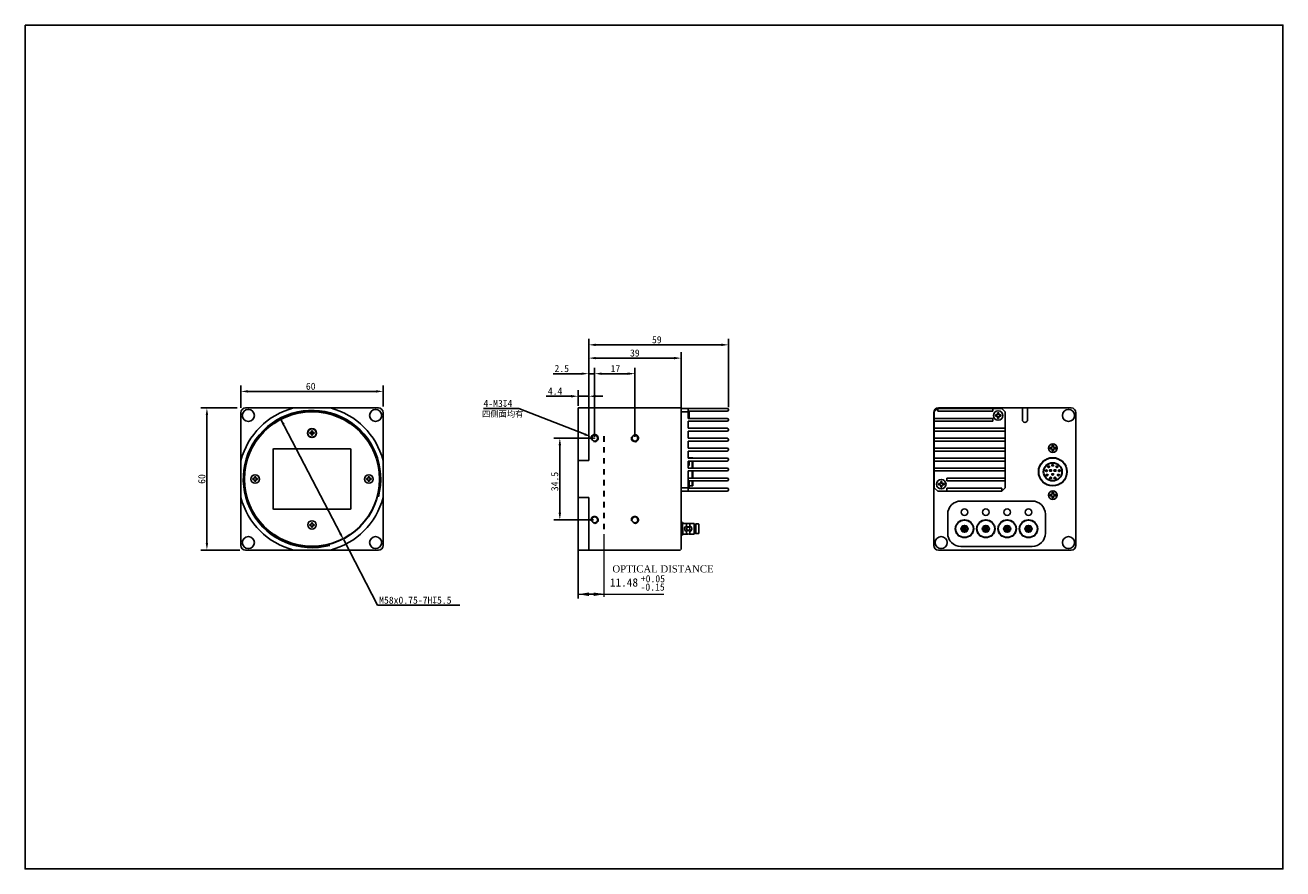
# Model space of a CAD drawing. Header units: millimetres. Extents: x 583 to 1113, y -44 to 312.
import ezdxf

# ---------------------------------------------------------------- set-up
doc = ezdxf.new("R2010")
doc.units = ezdxf.units.MM
doc.header["$LTSCALE"] = 23.1
doc.header["$PDMODE"] = 3
doc.header["$PDSIZE"] = 8
doc.linetypes.add('DASHED', pattern=[0.2, 0.1, -0.1])
doc.layers.get('0').update_dxf_attribs({"linetype": 'CONTINUOUS'})
doc.layers.get('Defpoints').update_dxf_attribs({"linetype": 'CONTINUOUS'})
doc.layers.add('00_COMPONENTS', color=7, linetype='CONTINUOUS')
doc.layers.add('51__DRAFT_DIMS', color=7, linetype='CONTINUOUS')
doc.styles.get("Standard").update_dxf_attribs({"font": 'simfang.ttf'})
doc.dimstyles.new('DIMSTYLE_2', dxfattribs={"dimtxt": 3, "dimasz": 3, "dimexe": 2.5, "dimexo": 0.5, "dimtad": 1, "dimdsep": 46, "dimtxsty": 'Standard', "dimblk": '_FILLED', "dimblk1": '_FILLED', "dimblk2": '_FILLED', "dimcen": 0.09, "dimclrt": 3, "dimazin": 2, "dimtp": 0.1, "dimtm": 0.1, "dimtfac": 1, "dimtofl": 0, "dimtmove": 0, "dimatfit": 1, "dimldrblk": '_FILLED', "dimfxl": 1, "dimtolj": 1, "dimarcsym": 0})
doc.dimstyles.new('DIMSTYLE_5', dxfattribs={"dimtxt": 3, "dimasz": 3, "dimexe": 2.5, "dimexo": 0.5, "dimtad": 1, "dimdsep": 46, "dimtxsty": 'Standard', "dimblk": '_FILLED', "dimblk1": '_FILLED', "dimblk2": '_FILLED', "dimcen": 0.09, "dimclrt": 3, "dimazin": 2, "dimtp": 0.2, "dimtm": 0.2, "dimtfac": 1, "dimtmove": 0, "dimatfit": 2, "dimldrblk": '_FILLED', "dimfxl": 1, "dimtolj": 1, "dimarcsym": 0})

# ---------------------------------------------------------------- blocks, each defined once
blk = doc.blocks.new('_FILLED')
at = {"color": 0, "linetype": 'ByBlock'}
blk.add_solid([(0, 0), (-1, 0.17), (-1, -0.17)], dxfattribs=at)
blk = doc.blocks.new('*D75')
at = {"layer": '51__DRAFT_DIMS', "color": 0, "lineweight": -2}
for p, q in [((690.5, 145.98), (715.85, 97.17)), ((717.23, 94.51), (731.56, 66.92)), ((766.17, 66.92), (731.56, 66.92))]:
    blk.add_line(p, q, dxfattribs=at)
at = {"layer": 'Defpoints', "color": 0}
for p in [(690.5, 145.98), (717.23, 94.51)]:
    blk.add_point(p, dxfattribs=at)
at = {"layer": '51__DRAFT_DIMS', "color": 0, "linetype": 'ByBlock', "lineweight": -2, "xscale": 3, "yscale": 3, "zscale": 3}
for p, rotation in [((690.5, 145.98), 117.4449589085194), ((717.23, 94.51), 297.4449589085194)]:
    blk.add_blockref('_FILLED', p, dxfattribs=dict(at, rotation=rotation))
at = {"layer": '51__DRAFT_DIMS', "insert": (732.19, 70.6), "char_height": 3, "attachment_point": 1}
blk.add_mtext('\\A1;M{\\A1;58x0.75-7H\\Fgdt|c0;x\\fFangSong|b0|i0|c0|p0;5.5}', dxfattribs=at)
blk = doc.blocks.new('*D76')
at = {"color": 8, "lineweight": -2}
for p, q in [((673.87, 150.25), (673.87, 159.74)), ((733.87, 150.87), (733.87, 159.74)), ((676.87, 157.24), (730.87, 157.24))]:
    blk.add_line(p, q, dxfattribs=at)
at = {"layer": 'Defpoints', "color": 0}
for p in [(733.87, 157.24), (673.87, 149.75), (733.87, 150.37)]:
    blk.add_point(p, dxfattribs=at)
at = {"color": 8, "linetype": 'ByBlock', "lineweight": -2, "xscale": 3, "yscale": 3, "zscale": 3, "rotation": 180}
blk.add_blockref('_FILLED', (673.87, 157.24), dxfattribs=at)
at = {"color": 8, "linetype": 'ByBlock', "lineweight": -2, "xscale": 3, "yscale": 3, "zscale": 3}
blk.add_blockref('_FILLED', (733.87, 157.24), dxfattribs=at)
at = {"insert": (703.33, 159.38), "char_height": 3, "attachment_point": 5}
blk.add_mtext('\\A1;60', dxfattribs=at)
blk = doc.blocks.new('*D77')
at = {"color": 8, "lineweight": -2}
for p, q in [((672.33, 150.25), (657.03, 150.25)), ((659.53, 147.25), (659.53, 93.25)), ((673.39, 90.25), (657.03, 90.25))]:
    blk.add_line(p, q, dxfattribs=at)
at = {"layer": 'Defpoints', "color": 0}
for p in [(672.83, 150.25), (659.53, 90.25), (673.89, 90.25)]:
    blk.add_point(p, dxfattribs=at)
at = {"color": 8, "linetype": 'ByBlock', "lineweight": -2, "xscale": 3, "yscale": 3, "zscale": 3}
for p, rotation in [((659.53, 150.25), 90), ((659.53, 90.25), 270)]:
    blk.add_blockref('_FILLED', p, dxfattribs=dict(at, rotation=rotation))
at = {"insert": (657.39, 120.25), "char_height": 3, "attachment_point": 5, "rotation": 90}
blk.add_mtext('\\A1;60', dxfattribs=at)
blk = doc.blocks.new('*D89')
at = {"color": 8, "lineweight": -2}
for p, q in [((822.59, 137.5), (805.92, 137.5)), ((808.42, 134.5), (808.42, 106)), ((822.59, 103), (805.92, 103))]:
    blk.add_line(p, q, dxfattribs=at)
at = {"layer": 'Defpoints', "color": 0}
for p in [(823.09, 137.5), (808.42, 103), (823.09, 103)]:
    blk.add_point(p, dxfattribs=at)
at = {"color": 8, "linetype": 'ByBlock', "lineweight": -2, "xscale": 3, "yscale": 3, "zscale": 3}
for p, rotation in [((808.42, 137.5), 90), ((808.42, 103), 270)]:
    blk.add_blockref('_FILLED', p, dxfattribs=dict(at, rotation=rotation))
at = {"color": 8, "insert": (806.27, 119.2), "char_height": 3, "attachment_point": 5, "rotation": 90}
blk.add_mtext('\\A1;\\A1;{\\C0;34.5}', dxfattribs=at)
blk = doc.blocks.new('*D90')
at = {"color": 8, "lineweight": -2}
for p, q in [((823.09, 138), (823.09, 167.22)), ((826.09, 164.72), (837.09, 164.72)), ((840.09, 138), (840.09, 167.22))]:
    blk.add_line(p, q, dxfattribs=at)
at = {"layer": 'Defpoints', "color": 0}
for p in [(840.09, 164.72), (823.09, 137.5), (840.09, 137.5)]:
    blk.add_point(p, dxfattribs=at)
at = {"color": 8, "linetype": 'ByBlock', "lineweight": -2, "xscale": 3, "yscale": 3, "zscale": 3, "rotation": 180}
blk.add_blockref('_FILLED', (823.09, 164.72), dxfattribs=at)
at = {"color": 8, "linetype": 'ByBlock', "lineweight": -2, "xscale": 3, "yscale": 3, "zscale": 3}
blk.add_blockref('_FILLED', (840.09, 164.72), dxfattribs=at)
at = {"insert": (831.88, 166.86), "char_height": 3, "attachment_point": 5}
blk.add_mtext('\\A1;17', dxfattribs=at)
blk = doc.blocks.new('*D91')
at = {"color": 8, "lineweight": -2}
for p, q in [((817.59, 164.72), (805.56, 164.72)), ((820.59, 150.75), (820.59, 167.22)), ((823.09, 138), (823.09, 167.22)), ((826.09, 164.72), (829.09, 164.72))]:
    blk.add_line(p, q, dxfattribs=at)
at = {"layer": 'Defpoints', "color": 0}
for p in [(820.59, 164.72), (820.59, 150.25), (823.09, 137.5)]:
    blk.add_point(p, dxfattribs=at)
at = {"color": 8, "linetype": 'ByBlock', "lineweight": -2, "xscale": 3, "yscale": 3, "zscale": 3}
blk.add_blockref('_FILLED', (820.59, 164.72), dxfattribs=at)
at = {"color": 8, "linetype": 'ByBlock', "lineweight": -2, "xscale": 3, "yscale": 3, "zscale": 3, "rotation": 180}
blk.add_blockref('_FILLED', (823.09, 164.72), dxfattribs=at)
at = {"insert": (809.22, 166.87), "char_height": 3, "attachment_point": 5}
blk.add_mtext('\\A1;2.5', dxfattribs=at)
blk = doc.blocks.new('*D92')
at = {"color": 8, "lineweight": -2}
for p, q in [((820.59, 150.75), (820.59, 173.79)), ((823.59, 171.29), (856.59, 171.29)), ((859.59, 149.76), (859.59, 173.79))]:
    blk.add_line(p, q, dxfattribs=at)
at = {"layer": 'Defpoints', "color": 0}
for p in [(859.59, 171.29), (820.59, 150.25), (859.59, 149.26)]:
    blk.add_point(p, dxfattribs=at)
at = {"color": 8, "linetype": 'ByBlock', "lineweight": -2, "xscale": 3, "yscale": 3, "zscale": 3, "rotation": 180}
blk.add_blockref('_FILLED', (820.59, 171.29), dxfattribs=at)
at = {"color": 8, "linetype": 'ByBlock', "lineweight": -2, "xscale": 3, "yscale": 3, "zscale": 3}
blk.add_blockref('_FILLED', (859.59, 171.29), dxfattribs=at)
at = {"insert": (840.07, 173.43), "char_height": 3, "attachment_point": 5}
blk.add_mtext('\\A1;39', dxfattribs=at)
blk = doc.blocks.new('*D93')
at = {"color": 8, "lineweight": -2}
for p, q in [((820.59, 149.57), (820.59, 179.39)), ((823.59, 176.89), (876.59, 176.89)), ((879.59, 150.55), (879.59, 179.39))]:
    blk.add_line(p, q, dxfattribs=at)
at = {"layer": 'Defpoints', "color": 0}
for p in [(879.59, 176.89), (820.59, 149.07), (879.59, 150.05)]:
    blk.add_point(p, dxfattribs=at)
at = {"color": 8, "linetype": 'ByBlock', "lineweight": -2, "xscale": 3, "yscale": 3, "zscale": 3, "rotation": 180}
blk.add_blockref('_FILLED', (820.59, 176.89), dxfattribs=at)
at = {"color": 8, "linetype": 'ByBlock', "lineweight": -2, "xscale": 3, "yscale": 3, "zscale": 3}
blk.add_blockref('_FILLED', (879.59, 176.89), dxfattribs=at)
at = {"insert": (849.33, 179.03), "char_height": 3, "attachment_point": 5}
blk.add_mtext('\\A1;59', dxfattribs=at)
blk = doc.blocks.new('*D94')
at = {"layer": '51__DRAFT_DIMS', "color": 0, "lineweight": -2}
for p in [(776.21, 150), (818.9, 139.13)]:
    blk.add_line(p, (791.07, 150), dxfattribs=at)
at = {"layer": '51__DRAFT_DIMS', "color": 0}
for p, q in [((823, 137.5), (823.18, 137.5)), ((823.09, 137.41), (823.09, 137.59))]:
    blk.add_line(p, q, dxfattribs=at)
at = {"layer": 'Defpoints', "color": 0}
for p in [(821.7, 138.04), (824.49, 136.95)]:
    blk.add_point(p, dxfattribs=at)
at = {"layer": '51__DRAFT_DIMS', "color": 0, "linetype": 'ByBlock', "lineweight": -2, "xscale": 3, "yscale": 3, "zscale": 3, "rotation": 338.6783159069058}
blk.add_blockref('_FILLED', (821.7, 138.04), dxfattribs=at)
at = {"layer": '51__DRAFT_DIMS', "insert": (776.21, 153.66), "char_height": 3, "attachment_point": 1}
blk.add_mtext('\\A1;4-M{\\A1;3\\Fgdt|c0;x\\fFangSong|b0|i0|c134|p49;4}', dxfattribs=at)
blk = doc.blocks.new('*D95')
at = {"color": 0, "lineweight": -2}
for p, q in [((813.19, 155.19), (802.67, 155.19)), ((816.19, 151.17), (816.19, 157.69)), ((820.59, 150.75), (820.59, 157.69)), ((823.59, 155.19), (826.59, 155.19))]:
    blk.add_line(p, q, dxfattribs=at)
at = {"layer": 'Defpoints', "color": 0}
for p in [(820.59, 155.19), (816.19, 150.67), (820.59, 150.25)]:
    blk.add_point(p, dxfattribs=at)
at = {"color": 0, "linetype": 'ByBlock', "lineweight": -2, "xscale": 3, "yscale": 3, "zscale": 3}
blk.add_blockref('_FILLED', (816.19, 155.19), dxfattribs=at)
at = {"color": 0, "linetype": 'ByBlock', "lineweight": -2, "xscale": 3, "yscale": 3, "zscale": 3, "rotation": 180}
blk.add_blockref('_FILLED', (820.59, 155.19), dxfattribs=at)
at = {"insert": (806.43, 157.34), "char_height": 3, "attachment_point": 5}
blk.add_mtext('\\A1;4.4', dxfattribs=at)

msp = doc.modelspace()

# ---------------------------------------------------------------- linework, layer by layer
at = {"color": 8}
for p, q in [((820.594, 164.722), (823.094, 164.722)), ((820.594, 155.186), (816.194, 155.186)), ((816.194, 90.248), (816.194, 69.805))]:
    msp.add_line(p, q, dxfattribs=at)
msp.add_line((820.594, 128.058), (816.194, 128.058))
at = {"color": 8, "lineweight": 15}
for p, q in [((827.184, 70.563), (827.184, 97.006)), ((816.344, 71.6), (852.271, 71.6)), ((825.914, 71.6), (820.844, 71.6))]:
    msp.add_line(p, q, dxfattribs=at)
msp.add_lwpolyline([(582.859, 311.863), (1113.43, 311.863), (1113.43, -44.337), (582.859, -44.337)], close=True)
for points in [[(820.694, 70.85), (820.694, 72.35), (816.194, 71.6)], [(822.684, 70.85), (822.684, 72.35), (827.184, 71.6)]]:
    msp.add_solid(points, dxfattribs=at)
at = {"layer": '00_COMPONENTS', "color": 7}
for p, q in [((675.868, 150.248), (731.868, 150.248)), ((816.194, 90.248), (816.194, 150.248)), ((816.194, 150.248), (829.594, 150.248)), ((820.594, 150.248), (820.594, 128.058)), ((850.494, 150.248), (829.694, 150.248)), ((850.594, 150.248), (859.294, 150.248)), ((859.544, 149.998), (859.294, 150.248)), ((859.594, 90.548), (859.594, 150.048)), ((878.994, 150.048), (859.594, 150.048)), ((862.594, 145.848), (862.594, 150.048)), ((862.594, 148.848), (878.994, 148.848)), ((966.333, 148.548), (967.833, 150.048)), ((967.833, 148.848), (967.833, 150.048)), ((994.833, 150.048), (967.833, 150.048)), ((991.033, 148.848), (967.833, 148.848)), ((1003.833, 150.248), (968.133, 150.248)), ((991.033, 148.848), (991.033, 150.048)), ((996.333, 148.548), (994.833, 150.048)), ((1003.533, 150.248), (1003.533, 145.248)), ((1024.133, 150.248), (1003.833, 150.248)), ((1005.733, 145.248), (1005.733, 150.248)), ((673.868, 92.248), (673.868, 148.248)), ((733.868, 148.248), (733.868, 92.248)), ((862.594, 148.548), (859.594, 148.548)), ((878.994, 145.848), (862.594, 145.848)), ((862.594, 141.648), (862.594, 144.648)), ((862.594, 144.648), (878.994, 144.648)), ((862.973, 148.226), (862.977, 148.231)), ((862.973, 147.298), (862.994, 147.298)), ((862.994, 146.798), (862.973, 146.798)), ((862.994, 147.298), (862.994, 148.016)), ((862.994, 146.798), (862.994, 146.079)), ((966.133, 92.238), (966.134, 148.309)), ((966.333, 116.548), (966.333, 148.548)), ((991.033, 145.848), (966.333, 145.848)), ((991.033, 144.648), (966.333, 144.648)), ((991.033, 144.648), (991.033, 145.848)), ((992.154, 147.298), (992.783, 147.298)), ((992.783, 146.798), (992.154, 146.798)), ((993.083, 147.598), (993.083, 148.226)), ((993.083, 145.869), (993.083, 146.498)), ((993.583, 148.226), (993.583, 147.598)), ((993.583, 146.498), (993.583, 145.869)), ((993.883, 147.298), (994.512, 147.298)), ((994.512, 146.798), (993.883, 146.798)), ((996.333, 116.548), (996.333, 148.548)), ((1026.133, 148.248), (1026.133, 92.248)), ((703.318, 139.898), (702.918, 139.898)), ((702.918, 139.398), (702.918, 139.898)), ((703.318, 139.398), (702.918, 139.398)), ((703.53, 139.985), (704.206, 139.31)), ((703.53, 139.31), (704.206, 139.985)), ((703.618, 140.598), (704.118, 140.598)), ((703.618, 140.198), (703.618, 140.598)), ((703.618, 139.898), (704.118, 139.898)), ((703.618, 139.398), (703.618, 139.898)), ((704.118, 139.648), (703.618, 139.648)), ((703.618, 139.398), (704.118, 139.398)), ((703.618, 138.698), (703.618, 139.098)), ((703.618, 138.698), (704.118, 138.698)), ((703.868, 139.398), (703.868, 139.898)), ((704.118, 140.198), (704.118, 140.598)), ((704.118, 139.398), (704.118, 139.898)), ((704.118, 138.698), (704.118, 139.098)), ((704.818, 139.898), (704.418, 139.898)), ((704.818, 139.398), (704.418, 139.398)), ((704.818, 139.398), (704.818, 139.898)), ((878.994, 141.648), (862.594, 141.648)), ((862.594, 137.448), (862.594, 140.448)), ((862.594, 140.448), (878.994, 140.448)), ((996.333, 141.648), (966.333, 141.648)), ((996.333, 140.448), (966.333, 140.448)), ((687.418, 107.751), (687.418, 132.751)), ((687.618, 132.951), (720.118, 132.951)), ((720.318, 132.751), (720.318, 107.751)), ((878.994, 137.448), (862.594, 137.448)), ((862.594, 133.248), (862.594, 136.248)), ((862.594, 136.248), (878.994, 136.248)), ((878.994, 133.248), (862.594, 133.248)), ((996.333, 137.448), (966.333, 137.448)), ((996.333, 136.248), (966.333, 136.248)), ((996.333, 133.248), (966.333, 133.248)), ((1015.883, 133.543), (1015.233, 133.543)), ((1015.233, 133.043), (1015.233, 133.543)), ((1015.883, 133.043), (1015.233, 133.043)), ((1016.683, 134.493), (1016.183, 134.493)), ((1016.183, 134.493), (1016.183, 133.843)), ((1016.183, 132.743), (1016.183, 132.093)), ((1016.683, 134.493), (1016.683, 133.843)), ((1016.683, 132.743), (1016.683, 132.093)), ((1017.633, 133.543), (1016.983, 133.543)), ((1017.633, 133.043), (1016.983, 133.043)), ((1017.633, 133.043), (1017.633, 133.543)), ((820.594, 128.058), (816.194, 128.058)), ((862.594, 129.048), (862.594, 132.048)), ((862.594, 132.048), (878.994, 132.048)), ((862.594, 129.243), (864.594, 129.243)), ((878.994, 129.048), (862.594, 129.048)), ((862.594, 124.848), (862.594, 127.848)), ((862.594, 127.848), (878.994, 127.848)), ((862.594, 127.74), (862.994, 127.74)), ((862.594, 127.739), (862.694, 127.739)), ((862.694, 127.739), (862.694, 125.907)), ((862.994, 125.908), (862.994, 127.74)), ((864.294, 129.048), (864.294, 129.243)), ((864.294, 124.848), (864.294, 127.848)), ((864.594, 129.243), (864.594, 129.048)), ((864.594, 127.848), (864.594, 124.848)), ((996.333, 132.048), (966.333, 132.048)), ((996.333, 129.048), (966.333, 129.048)), ((996.333, 127.848), (966.333, 127.848)), ((1016.683, 132.093), (1016.183, 132.093)), ((862.994, 125.908), (862.594, 125.908)), ((862.694, 125.907), (862.594, 125.907)), ((878.994, 124.848), (862.594, 124.848)), ((862.594, 123.648), (878.994, 123.648)), ((862.594, 115.048), (862.594, 123.648)), ((864.294, 120.648), (864.294, 123.648)), ((864.594, 123.648), (864.594, 120.648)), ((996.333, 124.848), (966.333, 124.848)), ((996.333, 123.648), (966.333, 123.648)), ((679.318, 120.498), (678.918, 120.498)), ((678.918, 119.998), (678.918, 120.498)), ((679.318, 119.998), (678.918, 119.998)), ((679.618, 121.198), (680.118, 121.198)), ((679.618, 120.798), (679.618, 121.198)), ((679.618, 119.298), (679.618, 119.698)), ((679.618, 119.298), (680.118, 119.298)), ((680.118, 120.798), (680.118, 121.198)), ((680.118, 119.298), (680.118, 119.698)), ((680.818, 120.498), (680.418, 120.498)), ((680.818, 119.998), (680.418, 119.998)), ((680.818, 119.998), (680.818, 120.498)), ((727.318, 120.498), (726.918, 120.498)), ((726.918, 119.998), (726.918, 120.498)), ((727.318, 119.998), (726.918, 119.998)), ((727.618, 121.198), (728.118, 121.198)), ((727.618, 120.798), (727.618, 121.198)), ((727.618, 119.298), (727.618, 119.698)), ((727.618, 119.298), (728.118, 119.298)), ((728.118, 120.798), (728.118, 121.198)), ((728.118, 119.298), (728.118, 119.698)), ((728.818, 120.498), (728.418, 120.498)), ((728.818, 119.998), (728.418, 119.998)), ((728.818, 119.998), (728.818, 120.498)), ((878.994, 120.648), (862.594, 120.648)), ((862.906, 119.448), (878.994, 119.448)), ((862.973, 119.226), (862.977, 119.231)), ((862.973, 118.298), (862.994, 118.298)), ((862.994, 117.798), (862.973, 117.798)), ((862.977, 116.864), (862.973, 116.869)), ((862.994, 118.298), (862.994, 119.016)), ((862.994, 117.798), (862.994, 117.079)), ((862.994, 117.343), (864.594, 117.343)), ((864.294, 117.344), (864.294, 119.448)), ((864.594, 119.448), (864.594, 117.344)), ((968.154, 118.298), (968.783, 118.298)), ((968.783, 117.798), (968.154, 117.798)), ((969.083, 118.598), (969.083, 119.226)), ((969.083, 116.869), (969.083, 117.498)), ((969.583, 119.226), (969.583, 118.598)), ((969.583, 117.498), (969.583, 116.869)), ((969.883, 118.298), (970.512, 118.298)), ((970.512, 117.798), (969.883, 117.798)), ((996.333, 120.648), (971.633, 120.648)), ((971.633, 119.448), (971.633, 120.648)), ((996.333, 119.448), (971.633, 119.448)), ((816.194, 112.437), (820.594, 112.437)), ((820.594, 112.437), (820.594, 90.248)), ((859.594, 116.548), (862.594, 116.548)), ((859.594, 115.048), (878.994, 115.048)), ((878.994, 116.448), (862.79, 116.448)), ((879.594, 115.648), (879.594, 115.848)), ((966.333, 116.548), (967.833, 115.048)), ((994.833, 115.048), (967.833, 115.048)), ((994.833, 116.448), (971.633, 116.448)), ((971.633, 115.048), (971.633, 116.448)), ((996.333, 116.548), (994.833, 115.048)), ((994.833, 115.048), (994.833, 116.448)), ((1015.883, 113.703), (1015.233, 113.703)), ((1015.233, 113.203), (1015.233, 113.703)), ((1015.883, 113.203), (1015.233, 113.203)), ((1016.683, 114.653), (1016.183, 114.653)), ((1016.183, 114.653), (1016.183, 114.003)), ((1016.183, 112.903), (1016.183, 112.253)), ((1016.683, 112.253), (1016.183, 112.253)), ((1016.683, 114.653), (1016.683, 114.003)), ((1016.683, 112.903), (1016.683, 112.253)), ((1017.633, 113.703), (1016.983, 113.703)), ((1017.633, 113.203), (1016.983, 113.203)), ((1017.633, 113.203), (1017.633, 113.703)), ((720.118, 107.551), (687.618, 107.551)), ((977.633, 110.948), (1007.633, 110.948)), ((703.318, 101.098), (702.918, 101.098)), ((702.918, 100.598), (702.918, 101.098)), ((703.618, 101.798), (704.118, 101.798)), ((703.618, 101.398), (703.618, 101.798)), ((704.118, 101.398), (704.118, 101.798)), ((704.818, 101.098), (704.418, 101.098)), ((704.818, 100.598), (704.818, 101.098)), ((859.708, 101.994), (859.594, 101.797)), ((859.708, 101.994), (859.711, 101.998)), ((859.711, 101.998), (859.726, 101.998)), ((859.73, 101.994), (859.726, 101.998)), ((859.946, 101.621), (859.73, 101.994)), ((859.948, 101.617), (859.946, 101.621)), ((859.994, 101.621), (859.948, 101.621)), ((860.166, 101.922), (859.992, 101.621)), ((860.407, 101.684), (860.168, 101.923)), ((860.417, 101.671), (860.407, 101.684)), ((860.448, 101.617), (860.417, 101.671)), ((860.47, 101.621), (860.448, 101.621)), ((860.569, 101.523), (860.47, 101.621)), ((860.47, 101.482), (860.471, 101.62)), ((861.914, 101.523), (860.569, 101.523)), ((861.914, 100.234), (861.914, 101.523)), ((865.044, 101.523), (863.273, 101.523)), ((863.273, 101.523), (863.273, 100.234)), ((865.044, 96.973), (865.044, 101.523)), ((865.825, 101.298), (866.944, 101.298)), ((865.825, 97.198), (865.825, 101.298)), ((867.094, 101.148), (867.094, 97.348)), ((972.033, 97.348), (972.033, 105.348)), ((1013.233, 105.348), (1013.233, 97.348)), ((703.318, 100.598), (702.918, 100.598)), ((703.618, 99.898), (703.618, 100.298)), ((703.618, 99.898), (704.118, 99.898)), ((704.118, 99.898), (704.118, 100.298)), ((704.818, 100.598), (704.418, 100.598)), ((859.594, 96.698), (859.689, 96.863)), ((859.689, 96.863), (859.696, 96.874)), ((859.694, 96.874), (859.744, 96.874)), ((859.738, 96.882), (859.74, 96.878)), ((859.74, 96.878), (859.742, 96.874)), ((859.742, 96.874), (859.958, 96.501)), ((859.958, 96.501), (859.961, 96.498)), ((859.961, 96.498), (859.976, 96.498)), ((859.98, 96.501), (860.196, 96.874)), ((860.194, 96.874), (860.244, 96.874)), ((860.24, 96.878), (860.242, 96.874)), ((860.242, 96.874), (860.324, 96.731)), ((860.324, 96.731), (860.327, 96.731)), ((860.569, 96.973), (860.327, 96.73)), ((861.914, 96.973), (860.569, 96.973)), ((861.914, 100.234), (861.464, 100.234)), ((861.464, 98.261), (861.914, 98.261)), ((861.914, 96.973), (861.914, 98.261)), ((863.724, 100.234), (863.273, 100.234)), ((863.273, 98.261), (863.724, 98.261)), ((863.273, 98.261), (863.273, 96.973)), ((865.044, 96.973), (863.273, 96.973)), ((865.825, 97.198), (866.944, 97.198)), ((731.868, 90.248), (675.868, 90.248)), ((829.594, 90.248), (816.194, 90.248)), ((850.494, 90.248), (829.694, 90.248)), ((850.594, 90.248), (859.294, 90.248)), ((968.133, 90.248), (1024.133, 90.248)), ((1007.633, 91.748), (977.633, 91.748))]:
    msp.add_line(p, q, dxfattribs=at)
at = {"layer": '00_COMPONENTS', "linetype": 'DASHED', "lineweight": 30}
msp.add_line((827.184, 99.044), (827.184, 140.448), dxfattribs=at)
at = {"layer": '00_COMPONENTS', "color": 7}
for centre, radius in [((677.018, 147.098), 2.55), ((730.718, 147.098), 2.55), ((993.333, 147.048), 2), ((1022.983, 147.098), 2.55), ((703.868, 139.648), 1.9), ((703.868, 139.648), 1.8), ((823.094, 137.498), 1.25), ((840.094, 137.498), 1.25), ((1016.433, 133.293), 1.825), ((679.868, 120.248), 1.8), ((727.868, 120.248), 1.8), ((969.333, 118.048), 2), ((1016.433, 113.453), 1.825), ((979.133, 106.248), 1.35), ((988.133, 106.248), 1.35), ((997.133, 106.248), 1.35), ((1006.133, 106.248), 1.35), ((703.868, 100.848), 1.8), ((823.094, 102.998), 1.25), ((840.094, 102.998), 1.25), ((677.018, 93.398), 2.55), ((730.718, 93.398), 2.55), ((862.594, 99.248), 0.7), ((969.283, 93.398), 2.55), ((1022.983, 93.398), 2.55)]:
    msp.add_circle(centre, radius, dxfattribs=at)
at = {"layer": '00_COMPONENTS', "color": 7, "lineweight": 30}
for centre, radius in [((703.868, 120.248), 28.5), ((1016.373, 123.293), 5.95), ((1016.373, 123.293), 3.85), ((1013.663, 123.773), 0.3), ((1013.993, 121.913), 0.3), ((1014.603, 125.403), 0.3), ((1015.423, 123.843), 0.3), ((1016.373, 126.043), 0.3), ((1016.373, 122.193), 0.3), ((1017.323, 123.843), 0.3), ((1018.143, 125.403), 0.3), ((1018.753, 121.913), 0.3), ((1019.083, 123.773), 0.3), ((1015.423, 120.713), 0.3), ((1017.323, 120.713), 0.3), ((979.133, 99.248), 3.75), ((988.133, 99.248), 3.75), ((997.133, 99.248), 3.75), ((1006.133, 99.248), 3.75), ((979.133, 99.248), 1.4), ((979.133, 99.248), 0.835), ((979.133, 99.248), 0.22), ((988.133, 99.248), 1.4), ((988.133, 99.248), 0.835), ((988.133, 99.248), 0.22), ((988.133, 99.248), 0.22), ((997.133, 99.248), 1.4), ((997.133, 99.248), 0.835), ((997.133, 99.248), 0.22), ((997.133, 99.248), 0.22), ((1006.133, 99.248), 1.4), ((1006.133, 99.248), 0.835), ((1006.133, 99.248), 0.22), ((1006.133, 99.248), 0.22)]:
    msp.add_circle(centre, radius, dxfattribs=at)
at = {"layer": '00_COMPONENTS', "color": 7}
for centre, radius, start, end in [((675.868, 148.248), 2, 90, 180), ((703.868, 120.248), 31, 104.59255, 165.40745), ((703.868, 120.248), 31, 14.59255, 75.40745), ((731.868, 148.248), 2, 0, 90), ((861.994, 148.048), 1, 10.5501, 52.99659), ((878.994, 149.448), 0.6, 270, 90), ((968.133, 148.248), 2, 90, 178.23532), ((1024.133, 148.248), 2, 0, 90), ((861.942, 148.016), 1.052, 359.98548, 11.53423), ((856.039, 147.052), 6.937, 359.95966, 2.02484), ((856.039, 147.043), 6.937, 357.97516, 0.04034), ((861.942, 146.079), 1.052, 348.46577, 0.01452), ((878.994, 145.248), 0.6, 270, 90), ((999.087, 147.052), 6.937, 177.97516, 180.04034), ((999.087, 147.043), 6.937, 179.95966, 182.02484), ((992.783, 147.598), 0.3, 270, 0), ((992.783, 146.498), 0.3, 0, 90), ((993.333, 141.292), 6.939, 87.93532, 92.06468), ((993.333, 152.803), 6.939, 267.93532, 272.06468), ((993.883, 147.598), 0.3, 180, 270), ((993.883, 146.498), 0.3, 90, 180), ((987.579, 147.052), 6.937, 359.95966, 2.02484), ((987.579, 147.043), 6.937, 357.97516, 0.04034), ((1004.633, 145.248), 1.1, 180, 0), ((703.318, 140.198), 0.3, 270, 0), ((703.318, 139.098), 0.3, 0, 90), ((704.418, 140.198), 0.3, 180, 270), ((704.418, 139.098), 0.3, 90, 180), ((878.994, 141.048), 0.6, 270, 90), ((687.618, 132.751), 0.2, 90, 180), ((720.118, 132.751), 0.2, 0, 90), ((878.994, 136.848), 0.6, 270, 90), ((878.994, 132.648), 0.6, 270, 90), ((1015.883, 133.843), 0.3, 270, 0), ((1015.883, 132.743), 0.3, 0, 90), ((1016.983, 133.843), 0.3, 180, 270), ((1016.983, 132.743), 0.3, 90, 180), ((878.994, 128.448), 0.6, 270, 90), ((878.994, 124.248), 0.6, 270, 90), ((679.318, 120.798), 0.3, 270, 0), ((679.318, 119.698), 0.3, 0, 90), ((680.418, 120.798), 0.3, 180, 270), ((680.418, 119.698), 0.3, 90, 180), ((727.318, 120.798), 0.3, 270, 0), ((727.318, 119.698), 0.3, 0, 90), ((728.418, 120.798), 0.3, 180, 270), ((728.418, 119.698), 0.3, 90, 180), ((861.994, 119.048), 1, 10.5501, 52.99659), ((861.994, 117.048), 1, 307.00341, 349.4499), ((861.942, 119.016), 1.052, 359.98548, 11.53423), ((856.039, 118.052), 6.937, 359.95966, 2.02484), ((856.039, 118.043), 6.937, 357.97516, 0.04034), ((861.942, 117.079), 1.052, 348.46577, 0.01452), ((878.994, 120.048), 0.6, 270, 90), ((975.087, 118.052), 6.937, 177.97516, 180.04034), ((975.087, 118.043), 6.937, 179.95966, 182.02484), ((968.783, 118.598), 0.3, 270, 0), ((968.783, 117.498), 0.3, 0, 90), ((969.333, 112.292), 6.939, 87.93532, 92.06468), ((969.333, 123.803), 6.939, 267.93532, 272.06468), ((969.883, 118.598), 0.3, 180, 270), ((969.883, 117.498), 0.3, 90, 180), ((963.579, 118.052), 6.937, 359.95966, 2.02484), ((963.579, 118.043), 6.937, 357.97516, 0.04034), ((703.868, 120.248), 31, 194.59255, 255.40745), ((703.868, 120.248), 31, 284.59255, 345.40745), ((878.994, 115.848), 0.6, 0, 90), ((878.994, 115.648), 0.6, 270, 0), ((1015.883, 114.003), 0.3, 270, 0), ((1015.883, 112.903), 0.3, 0, 90), ((1016.983, 114.003), 0.3, 180, 270), ((1016.983, 112.903), 0.3, 90, 180), ((687.618, 107.751), 0.2, 180, 270), ((720.118, 107.751), 0.2, 270, 0), ((977.633, 105.348), 5.6, 90, 180), ((1007.633, 105.348), 5.6, 0, 90), ((703.318, 101.398), 0.3, 270, 0), ((704.418, 101.398), 0.3, 180, 270), ((859.885, 101.588), 0.0694, 17.96228, 20.37972), ((862.594, 104.368), 2.925, 256.56881, 283.43119), ((865.244, 101.848), 0.8, 255.51611, 316.56746), ((866.944, 101.148), 0.15, 0, 90), ((703.318, 100.298), 0.3, 0, 90), ((704.418, 100.298), 0.3, 90, 180), ((882.851, 98.678), 23.247, 182.86858, 183.10585), ((878.351, 98.435), 18.74, 183.10947, 183.38155), ((874.156, 98.188), 14.538, 183.38636, 183.70831), ((883.341, 98.701), 23.688, 182.84869, 183.07939), ((878.87, 98.461), 19.21, 183.08274, 183.34927), ((874.636, 98.215), 14.969, 183.35381, 183.6714), ((862.594, 99.248), 1.5, 138.87931, 221.12069), ((862.594, 94.128), 2.925, 76.56881, 103.43119), ((862.594, 99.248), 1.5, 318.87931, 41.12069), ((865.244, 96.648), 0.8, 43.43254, 104.48389), ((866.944, 97.348), 0.15, 270, 0), ((977.633, 97.348), 5.6, 180, 270), ((1007.633, 97.348), 5.6, 270, 0), ((675.868, 92.248), 2, 180, 270), ((731.868, 92.248), 2, 270, 0), ((968.133, 92.248), 2, 180, 270), ((1024.133, 92.248), 2, 270, 0)]:
    msp.add_arc(centre, radius, start, end, dxfattribs=at)
at = {"layer": '00_COMPONENTS', "color": 8}
for centre, radius, start, end in [((703.868, 120.248), 29, 345, 285), ((823.094, 137.498), 1.5, 255, 195), ((840.094, 137.498), 1.5, 165, 105), ((823.094, 102.998), 1.5, 255, 195), ((840.094, 102.998), 1.5, 255, 195)]:
    msp.add_arc(centre, radius, start, end, dxfattribs=at)
at = {"layer": '00_COMPONENTS', "color": 7}
for points, knots in [([(862.594, 127.476), (862.604, 127.471), (862.639, 127.449), (862.673, 127.424), (862.695, 127.404)], [0, 0, 0, 0, 0.2602782, 1, 1, 1, 1]), ([(859.711, 101.998), (859.712, 101.998), (859.714, 101.996), (859.717, 101.99), (859.719, 101.984), (859.72, 101.979)], [0, 0, 0, 0, 0.1146247, 0.3068992, 1, 1, 1, 1]), ([(859.72, 101.979), (859.72, 101.977), (859.722, 101.97), (859.723, 101.962), (859.724, 101.956)], [0, 0, 0, 0, 0.2134103, 1, 1, 1, 1]), ([(859.724, 101.956), (859.728, 101.935), (859.734, 101.882), (859.742, 101.788), (859.751, 101.665), (859.756, 101.574), (859.759, 101.523)], [0, 0, 0, 0, 0.1487347, 0.3666348, 0.6514171, 1, 1, 1, 1]), ([(859.851, 99.248), (859.846, 99.424), (859.835, 99.768), (859.82, 100.262), (859.807, 100.715), (859.795, 101.061), (859.784, 101.312), (859.777, 101.477), (859.769, 101.621), (859.761, 101.743), (859.754, 101.83), (859.748, 101.887), (859.744, 101.92), (859.741, 101.948), (859.737, 101.969), (859.734, 101.984), (859.731, 101.992), (859.73, 101.995)], [0, 0, 0, 0, 0.1928798, 0.3753217, 0.5389959, 0.6864171, 0.7529819, 0.8131282, 0.8659028, 0.9104554, 0.946342, 0.9609306, 0.9732296, 0.9832376, 0.9909938, 0.996549, 1, 1, 1, 1]), ([(859.759, 101.523), (859.777, 101.196), (859.794, 100.663), (859.816, 99.904), (859.829, 99.473), (859.836, 99.248)], [0, 0, 0, 0, 0.4319904, 0.7028198, 1, 1, 1, 1]), ([(859.948, 101.617), (859.948, 101.617), (859.949, 101.615), (859.95, 101.614), (859.95, 101.612)], [0, 0, 0, 0, 0.2155609, 1, 1, 1, 1]), ([(859.951, 101.61), (859.952, 101.605), (859.955, 101.594), (859.961, 101.566), (859.964, 101.541), (859.966, 101.523)], [0, 0, 0, 0, 0.1585869, 0.3772154, 1, 1, 1, 1]), ([(859.966, 101.523), (859.971, 101.477), (859.981, 101.366), (859.994, 101.172), (860.007, 100.929), (860.022, 100.593), (860.037, 100.157), (860.056, 99.622), (860.075, 99.06), (860.092, 98.592), (860.104, 98.238), (860.115, 97.925), (860.129, 97.582), (860.146, 97.275), (860.16, 97.081), (860.168, 97.005), (860.172, 96.972)], [0, 0, 0, 0, 0.030625, 0.0738298, 0.1279668, 0.1904772, 0.2953485, 0.4152838, 0.5424878, 0.6660799, 0.7230919, 0.7760287, 0.8719782, 0.9492459, 0.9782309, 1, 1, 1, 1]), ([(859.994, 101.621), (859.995, 101.621), (859.997, 101.619), (860.001, 101.611), (860.006, 101.593), (860.011, 101.562), (860.014, 101.538), (860.016, 101.523)], [0, 0, 0, 0, 0.0293532, 0.079949, 0.2646142, 0.5698291, 1, 1, 1, 1]), ([(860.016, 101.523), (860.021, 101.477), (860.031, 101.365), (860.044, 101.171), (860.057, 100.929), (860.069, 100.648), (860.081, 100.336), (860.092, 99.995), (860.105, 99.629), (860.119, 99.248), (860.132, 98.868), (860.145, 98.501), (860.157, 98.16), (860.168, 97.848), (860.18, 97.567), (860.193, 97.324), (860.206, 97.13), (860.216, 97.018), (860.222, 96.972)], [0, 0, 0, 0, 0.0306339, 0.0738411, 0.1279745, 0.1904764, 0.2587642, 0.3338075, 0.4152413, 0.4998942, 0.5845528, 0.6660032, 0.7410722, 0.8093802, 0.8719052, 0.9260724, 0.969321, 1, 1, 1, 1]), ([(860.166, 101.922), (860.166, 101.923), (860.167, 101.924), (860.168, 101.923), (860.168, 101.923)], [0, 0, 0, 0, 0.5841392, 1, 1, 1, 1]), ([(860.168, 101.923), (860.169, 101.922), (860.17, 101.919), (860.172, 101.913), (860.173, 101.904), (860.175, 101.892), (860.176, 101.877), (860.179, 101.851), (860.182, 101.811), (860.185, 101.755), (860.189, 101.687), (860.192, 101.609), (860.194, 101.553), (860.195, 101.523)], [0, 0, 0, 0, 0.0085303, 0.0241152, 0.047021, 0.0772945, 0.1149376, 0.1599368, 0.2718647, 0.4125431, 0.5813151, 0.7774279, 1, 1, 1, 1]), ([(860.195, 101.523), (860.201, 101.38), (860.21, 101.056), (860.222, 100.521), (860.234, 99.905), (860.243, 99.471), (860.247, 99.248)], [0, 0, 0, 0, 0.1879844, 0.428023, 0.704792, 1, 1, 1, 1]), ([(860.47, 101.482), (860.466, 101.504), (860.458, 101.544), (860.444, 101.598), (860.431, 101.639), (860.422, 101.662), (860.416, 101.671)], [0, 0, 0, 0, 0.3417737, 0.6234585, 0.8426209, 1, 1, 1, 1]), ([(860.448, 101.617), (860.449, 101.615), (860.451, 101.61), (860.455, 101.596), (860.46, 101.571), (860.465, 101.531), (860.469, 101.5), (860.47, 101.482)], [0, 0, 0, 0, 0.0477259, 0.1163114, 0.319503, 0.6136353, 1, 1, 1, 1]), ([(859.594, 99.96), (859.601, 99.739), (859.617, 99.296), (859.636, 98.749), (859.651, 98.327), (859.664, 97.958), (859.674, 97.693), (859.683, 97.523)], [0, 0, 0, 0, 0.2717025, 0.5457768, 0.673627, 0.7910867, 1, 1, 1, 1]), ([(859.594, 98.535), (859.6, 98.352), (859.612, 98.012), (859.625, 97.672), (859.633, 97.515)], [0, 0, 0, 0, 0.5375061, 1, 1, 1, 1]), ([(859.648, 97.248), (859.652, 97.195), (859.658, 97.102), (859.667, 97.01), (859.672, 96.971)], [0, 0, 0, 0, 0.5780716, 1, 1, 1, 1]), ([(859.672, 96.971), (859.673, 96.957), (859.677, 96.932), (859.682, 96.902), (859.687, 96.884), (859.69, 96.876), (859.693, 96.874), (859.694, 96.874)], [0, 0, 0, 0, 0.4301385, 0.7353378, 0.9200078, 0.9706181, 1, 1, 1, 1]), ([(859.698, 97.256), (859.701, 97.201), (859.708, 97.106), (859.717, 97.011), (859.722, 96.972)], [0, 0, 0, 0, 0.5790793, 1, 1, 1, 1]), ([(859.722, 96.972), (859.724, 96.952), (859.727, 96.927), (859.733, 96.897), (859.736, 96.886), (859.738, 96.882)], [0, 0, 0, 0, 0.6374353, 0.852177, 1, 1, 1, 1]), ([(859.836, 99.248), (859.842, 99.071), (859.852, 98.727), (859.867, 98.233), (859.88, 97.78), (859.892, 97.434), (859.903, 97.183), (859.911, 97.018), (859.919, 96.874), (859.927, 96.752), (859.934, 96.665), (859.939, 96.608), (859.943, 96.575), (859.947, 96.547), (859.95, 96.526), (859.954, 96.511), (859.956, 96.503), (859.958, 96.5)], [0, 0, 0, 0, 0.1928798, 0.3753217, 0.5389959, 0.6864171, 0.7529819, 0.8131282, 0.8659028, 0.9104554, 0.946342, 0.9609306, 0.9732296, 0.9832376, 0.9909938, 0.996549, 1, 1, 1, 1]), ([(859.929, 96.972), (859.911, 97.299), (859.894, 97.833), (859.871, 98.591), (859.858, 99.022), (859.851, 99.248)], [0, 0, 0, 0, 0.4319958, 0.7028239, 1, 1, 1, 1]), ([(859.964, 96.531), (859.961, 96.552), (859.954, 96.604), (859.946, 96.699), (859.937, 96.825), (859.931, 96.92), (859.929, 96.972)], [0, 0, 0, 0, 0.142088, 0.3578015, 0.6448971, 1, 1, 1, 1]), ([(859.969, 96.511), (859.968, 96.513), (859.967, 96.519), (859.965, 96.526), (859.964, 96.531)], [0, 0, 0, 0, 0.2101692, 1, 1, 1, 1]), ([(859.976, 96.498), (859.975, 96.498), (859.971, 96.503), (859.97, 96.508), (859.969, 96.511)], [0, 0, 0, 0, 0.3125244, 1, 1, 1, 1]), ([(859.98, 96.5), (859.979, 96.5), (859.979, 96.499), (859.977, 96.498), (859.976, 96.498)], [0, 0, 0, 0, 0.3376472, 1, 1, 1, 1]), ([(860.172, 96.972), (860.173, 96.957), (860.177, 96.933), (860.182, 96.902), (860.187, 96.884), (860.19, 96.876), (860.193, 96.874), (860.194, 96.874)], [0, 0, 0, 0, 0.4301758, 0.7353931, 0.9200576, 0.9706511, 1, 1, 1, 1]), ([(860.222, 96.972), (860.224, 96.955), (860.227, 96.927), (860.232, 96.899), (860.236, 96.889)], [0, 0, 0, 0, 0.6113531, 1, 1, 1, 1]), ([(860.236, 96.889), (860.236, 96.887), (860.237, 96.884), (860.238, 96.88), (860.24, 96.878)], [0, 0, 0, 0, 0.3076394, 1, 1, 1, 1]), ([(860.247, 99.248), (860.251, 99.087), (860.257, 98.772), (860.267, 98.314), (860.274, 97.951), (860.28, 97.682), (860.285, 97.501), (860.29, 97.336), (860.295, 97.189), (860.3, 97.061), (860.304, 96.953), (860.309, 96.876), (860.312, 96.825), (860.315, 96.795), (860.317, 96.771), (860.319, 96.753), (860.322, 96.74), (860.323, 96.733), (860.324, 96.731)], [0, 0, 0, 0, 0.1915096, 0.3755889, 0.5457977, 0.623727, 0.6958998, 0.7616335, 0.8202886, 0.8713793, 0.9144826, 0.9491634, 0.9632233, 0.9750643, 0.9846715, 0.9920313, 0.9971346, 1, 1, 1, 1]), ([(862.594, 100.032), (862.534, 100.032), (862.415, 100.043), (862.182, 100.101), (862.019, 100.176), (861.914, 100.234)], [0, 0, 0, 0, 0.2501109, 0.5002938, 1, 1, 1, 1]), ([(861.914, 98.261), (861.967, 98.29), (862.073, 98.344), (862.24, 98.409), (862.415, 98.453), (862.534, 98.463), (862.594, 98.463)], [0, 0, 0, 0, 0.2500842, 0.5001257, 0.750097, 1, 1, 1, 1]), ([(863.273, 100.234), (863.221, 100.205), (863.114, 100.151), (862.947, 100.086), (862.773, 100.042), (862.653, 100.032), (862.594, 100.032)], [0, 0, 0, 0, 0.2500842, 0.5001257, 0.750097, 1, 1, 1, 1]), ([(862.594, 98.463), (862.653, 98.463), (862.773, 98.452), (863.005, 98.394), (863.169, 98.319), (863.273, 98.261)], [0, 0, 0, 0, 0.250112, 0.5002866, 1, 1, 1, 1])]:
    msp.add_open_spline(points, degree=3, knots=knots, dxfattribs=at)

# ---------------------------------------------------------------- texts
at = {"insert": (775.6, 148.993), "char_height": 2.5, "width": 18.56396, "attachment_point": 1}
msp.add_mtext('四侧面均有', dxfattribs=at)
at = {"color": 7, "lineweight": 15, "insert": (851.938, 79.79), "char_height": 6, "attachment_point": 5}
msp.add_mtext('\\A1;{\\fTimes New Roman|b0|i0|c0|p18;\\H0.5x;OPTICAL DISTANCE\\P\\fFangSong|b0|i0|c0|p0;\\H0.999999x;  }', dxfattribs=at)
at = {"lineweight": 15, "attachment_point": 9}
for s, width, insert, char_height in [('+0.05', 10.77139, (852.787, 76.608), 3), ('11.48', 18.88412, (841.428, 74.783), 3.5), ('-0.15', 13.36067, (852.669, 73.081), 3)]:
    msp.add_mtext_dynamic_manual_height_columns(s, width=width, gutter_width=30, heights=[0], dxfattribs=dict(at, insert=insert, char_height=char_height))

# ---------------------------------------------------------------- dimensions: what is measured, and where the dimension line sits
for base, p1, p2, picture, middle in [((879.594, 176.887), (820.594, 149.068), (879.594, 150.048), '*D93', (849.33, 176.887)), ((859.594, 171.289), (820.594, 150.248), (859.594, 149.257), '*D92', (840.069, 171.289)), ((820.594, 164.722), (823.094, 137.498), (820.594, 150.248), '*D91', (809.224, 164.722)), ((840.094, 164.722), (823.094, 137.498), (840.094, 137.498), '*D90', (831.883, 164.722)), ((733.868, 157.239), (673.868, 149.748), (733.868, 150.366), '*D76', (703.332, 157.239))]:
    dim = msp.add_linear_dim(base=base, p1=p1, p2=p2, dimstyle='DIMSTYLE_2', override={"dimpost": '<>', "dimclrd": 8, "dimclre": 8, "dimclrt": 256})
    dim.commit()
    dim.dimension.update_dxf_attribs({"geometry": picture, "text_midpoint": middle, "dimtype": 160})
at = {"color": 8}
dim = msp.add_linear_dim(base=(820.594, 155.186), p1=(816.194, 150.675), p2=(820.594, 150.248), dimstyle='DIMSTYLE_2', override={"dimpost": '<>', "dimclrt": 256}, dxfattribs=at)
dim.commit()
dim.dimension.update_dxf_attribs({"geometry": '*D95', "text_midpoint": (806.432, 155.186), "dimtype": 160})
dim = msp.add_linear_dim(base=(659.531, 90.248), p1=(672.827, 150.248), p2=(673.889, 90.248), angle=90, dimstyle='DIMSTYLE_2', override={"dimpost": '<>', "dimclrd": 8, "dimclre": 8, "dimclrt": 256})
dim.commit()
dim.dimension.update_dxf_attribs({"geometry": '*D77', "text_midpoint": (659.531, 120.248), "dimtype": 160})
dim = msp.add_linear_dim(base=(808.422, 102.998), p1=(823.094, 137.498), p2=(823.094, 102.998), angle=90, text='\\A1;{\\C0;<>}', dimstyle='DIMSTYLE_2', override={"dimpost": '<>', "dimtxsty": 'Standard', "dimclrd": 8, "dimclre": 8, "dimclrt": 8})
dim.commit()
dim.dimension.update_dxf_attribs({"geometry": '*D89', "text_midpoint": (808.422, 119.202), "dimtype": 160})
at = {"layer": '51__DRAFT_DIMS', "color": 8}
for p1, p2, text, dimstyle, picture, middle in [((824.491, 136.952), (821.696, 138.043), '4-M{\\A1;<>\\Fgdt|c0;x\\fFangSong|b0|i0|c134|p49;4}', 'DIMSTYLE_2', '*D94', (783.329, 149.996)), ((690.502, 145.984), (717.234, 94.511), 'M{\\A1;<>x0.75-7H\\Fgdt|c0;x\\fFangSong|b0|i0|c0|p0;5.5}', 'DIMSTYLE_5', '*D75', (749.179, 66.922))]:
    dim = msp.add_diameter_dim_2p(p1=p1, p2=p2, text=text, dimstyle=dimstyle, override={"dimtih": 1, "dimtoh": 1, "dimpost": '<>', "dimtxsty": 'Standard', "dimclrt": 256}, dxfattribs=at)
    dim.commit()
    dim.dimension.update_dxf_attribs({"geometry": picture, "text_midpoint": middle, "dimtype": 163})

doc.saveas('drawing.dxf')
